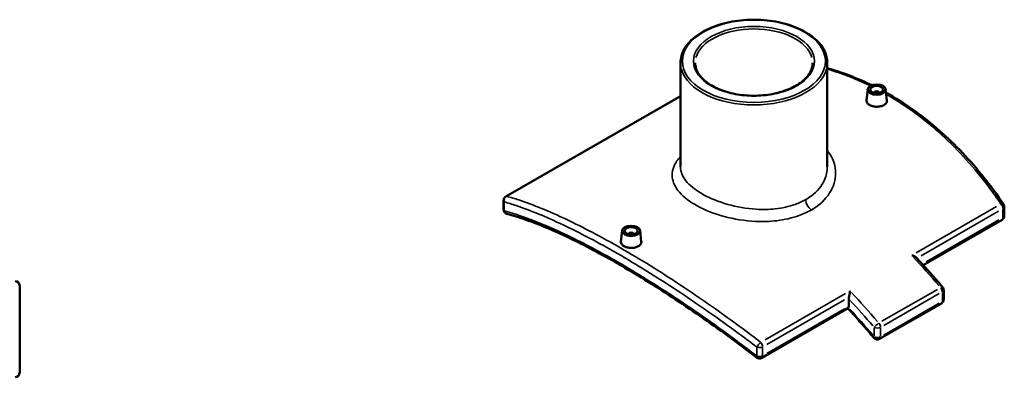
# Model space of a CAD drawing. Header units: inches. Extents: x -5.8 to 56.1, y -16 to 36.6.
# Tile 8 of 8: x 26 to 56.1, y 25.7 to 36.6. Entities that reach past the tile are written whole.
import ezdxf

# ---------------------------------------------------------------- set-up
doc = ezdxf.new("R2010")
doc.units = ezdxf.units.IN
doc.header["$MEASUREMENT"] = 0
doc.layers.add('Visible (ANSI)', color=7, linetype='Continuous', lineweight=50)
doc.layers.add('Visible Narrow (ANSI)', color=7, linetype='Continuous', lineweight=35)

msp = doc.modelspace()

# ---------------------------------------------------------------- linework, layer by layer
at = {"layer": 'Visible (ANSI)'}
for p, q in [((46.2, 35.327), (46.2, 32.136)), ((50.692, 35.327), (50.692, 32.136)), ((51.929, 34.512), (51.892, 34.17)), ((52.125, 34.398), (52.125, 34.405)), ((52.283, 34.398), (52.283, 34.405)), ((52.479, 34.512), (52.516, 34.17)), ((40.851, 31.227), (46.2, 34.307)), ((40.782, 30.831), (40.782, 31.106)), ((56.111, 30.636), (56.111, 30.911)), ((56.041, 30.515), (53.628, 29.126)), ((44.413, 30.183), (44.377, 29.842)), ((44.963, 30.183), (45, 29.842)), ((44.61, 30.077), (44.61, 30.07)), ((44.767, 30.077), (44.767, 30.07)), ((25.972, 25.825), (25.972, 28.498)), ((54.255, 28.361), (54.255, 28.073)), ((51.348, 27.86), (51.348, 28.088)), ((51.326, 27.8), (48.685, 26.279)), ((52.294, 26.864), (54.185, 27.952))]:
    msp.add_line(p, q, dxfattribs=at)
for centre, start, end in [((40.921, 31.106), 119.936, 180), ((40.921, 30.831), 180, 254.9829), ((55.971, 30.911), 0, 34.0673), ((55.971, 30.636), 299.936, 0), ((25.832, 28.498), 0, 90), ((54.115, 28.361), 0, 40.2315), ((54.115, 28.073), 299.936, 0), ((52.225, 26.984), 219.8227, 299.936), ((48.615, 26.4), 232.1581, 299.936), ((25.832, 25.825), 270, 0)]:
    msp.add_arc(centre, 0.139, start, end, dxfattribs=at)
for centre, major_axis in [((52.204, 34.502), (0.276, 0)), ((52.204, 34.502), (0.197, 0)), ((44.688, 30.174), (-0.276, 0)), ((44.688, 30.174), (0.197, 0))]:
    msp.add_ellipse(centre, major_axis=major_axis, ratio=0.575862, dxfattribs=at)
for centre, major_axis, ratio, start_param, end_param in [((52.204, 34.405), (-0.0787, 0), 0.575862, 2.972903, 6.451874), ((44.688, 30.077), (-0.0787, 0), 0.575862, 2.972903, 6.451874), ((51.249, 27.917), (0.07, -0.121), 0.578093, 0.385539, 0.787332)]:
    msp.add_ellipse(centre, major_axis=major_axis, ratio=ratio, start_param=start_param, end_param=end_param, dxfattribs=at)
for points, knots in [([(46.2, 35.327), (46.2, 35.465), (46.237, 35.603), (46.381, 35.866), (46.49, 35.991), (46.77, 36.218), (46.943, 36.318), (47.334, 36.481), (47.552, 36.544), (48.011, 36.627), (48.251, 36.647), (48.73, 36.641), (48.968, 36.616), (49.42, 36.523), (49.633, 36.455), (50.014, 36.283), (50.18, 36.179), (50.449, 35.942), (50.551, 35.811), (50.666, 35.56), (50.692, 35.443), (50.692, 35.327)], [2.356194, 2.356194, 2.356194, 2.356194, 2.661138, 2.661138, 2.975962, 2.975962, 3.299367, 3.299367, 3.623478, 3.623478, 3.946869, 3.946869, 4.269982, 4.269982, 4.593448, 4.593448, 4.917627, 4.917627, 5.240558, 5.240558, 5.497787, 5.497787, 5.497787, 5.497787]), ([(50.243, 35.327), (50.243, 35.216), (50.21, 35.106), (50.082, 34.898), (49.989, 34.8), (49.755, 34.629), (49.615, 34.554), (49.3, 34.432), (49.124, 34.385), (48.756, 34.325), (48.564, 34.312), (48.18, 34.321), (47.99, 34.343), (47.631, 34.42), (47.463, 34.475), (47.167, 34.611), (47.039, 34.692), (46.834, 34.871), (46.757, 34.969), (46.669, 35.154), (46.649, 35.241), (46.649, 35.327)], [5.497787, 5.497787, 5.497787, 5.497787, 5.839463, 5.839463, 6.1632, 6.1632, 6.478253, 6.478253, 6.793338, 6.793338, 7.109314, 7.109314, 7.425569, 7.425569, 7.741356, 7.741356, 8.056211, 8.056211, 8.372083, 8.372083, 8.63938, 8.63938, 8.63938, 8.63938]), ([(52.056, 34.636), (51.961, 34.682), (51.866, 34.726), (51.49, 34.892), (51.206, 35), (50.843, 35.115), (50.768, 35.138), (50.692, 35.16)], [20.304181, 20.304181, 20.304181, 20.304181, 21.284952, 21.284952, 24.138012, 24.138012, 24.883363, 24.883363, 24.883363, 24.883363]), ([(56.087, 30.989), (55.895, 31.274), (55.694, 31.548), (55.275, 32.073), (55.057, 32.325), (54.605, 32.803), (54.371, 33.03), (53.887, 33.456), (53.637, 33.656), (53.125, 34.026), (52.862, 34.196), (52.559, 34.37), (52.524, 34.39), (52.49, 34.409)], [4.166591, 4.166591, 4.166591, 4.166591, 7.019651, 7.019651, 9.872711, 9.872711, 12.725771, 12.725771, 15.578831, 15.578831, 18.431891, 18.431891, 18.793194, 18.793194, 18.793194, 18.793194]), ([(52.425, 34.03), (52.397, 34.014), (52.362, 34), (52.285, 33.983), (52.243, 33.979), (52.165, 33.979), (52.123, 33.984), (52.046, 34.003), (52.011, 34.017), (51.956, 34.049), (51.932, 34.069), (51.9, 34.113), (51.892, 34.137), (51.892, 34.162), (51.892, 34.166), (51.892, 34.17)], [2.390484, 2.390484, 2.390484, 2.390484, 2.689327, 2.689327, 2.988169, 2.988169, 3.286948, 3.286948, 3.585726, 3.585726, 3.884505, 3.884505, 4.183283, 4.183283, 4.231564, 4.231564, 4.231564, 4.231564]), ([(52.516, 34.17), (52.516, 34.166), (52.516, 34.162), (52.516, 34.136), (52.509, 34.111), (52.477, 34.066), (52.453, 34.046), (52.425, 34.03)], [6.525202, 6.525202, 6.525202, 6.525202, 6.5737676, 6.5737676, 6.8726101, 6.8726101, 7.1714527, 7.1714527, 7.1714527, 7.1714527]), ([(48.53, 26.29), (48.24, 26.515), (47.95, 26.734), (47.371, 27.16), (47.082, 27.367), (46.508, 27.766), (46.223, 27.959), (45.66, 28.33), (45.381, 28.508), (44.833, 28.846), (44.563, 29.007), (44.036, 29.311), (43.778, 29.454), (43.275, 29.72), (43.031, 29.844), (42.557, 30.071), (42.328, 30.174), (41.886, 30.36), (41.673, 30.442), (41.266, 30.585), (41.071, 30.646), (40.885, 30.696)], [4.689482, 4.689482, 4.689482, 4.689482, 7.545896, 7.545896, 10.40231, 10.40231, 13.258724, 13.258724, 16.115138, 16.115138, 18.971552, 18.971552, 21.827966, 21.827966, 24.68438, 24.68438, 27.540794, 27.540794, 30.397208, 30.397208, 33.253622, 33.253622, 33.253622, 33.253622]), ([(44.909, 29.702), (44.881, 29.686), (44.846, 29.672), (44.769, 29.655), (44.728, 29.65), (44.649, 29.651), (44.607, 29.656), (44.53, 29.675), (44.495, 29.689), (44.44, 29.721), (44.416, 29.741), (44.384, 29.785), (44.376, 29.808), (44.376, 29.834), (44.376, 29.838), (44.377, 29.842)], [0, 0, 0, 0, 0.298843, 0.298843, 0.597685, 0.597685, 0.896464, 0.896464, 1.195242, 1.195242, 1.494021, 1.494021, 1.792799, 1.792799, 1.84108, 1.84108, 1.84108, 1.84108]), ([(45, 29.842), (45, 29.838), (45.001, 29.834), (45.001, 29.808), (44.993, 29.783), (44.961, 29.738), (44.937, 29.718), (44.909, 29.702)], [4.1347178, 4.1347178, 4.1347178, 4.1347178, 4.1832833, 4.1832833, 4.4821259, 4.4821259, 4.7809685, 4.7809685, 4.7809685, 4.7809685]), ([(53.276, 29.422), (53.276, 29.422), (53.276, 29.422), (53.296, 29.417), (53.316, 29.412), (53.351, 29.398), (53.368, 29.39), (53.394, 29.374), (53.404, 29.366), (53.412, 29.357)], [-0.0011904, -0.0011904, -0.0011904, -0.0011904, 0, 0, 0.1585676, 0.1585676, 0.3096824, 0.3096824, 0.4300167, 0.4300167, 0.4300167, 0.4300167]), ([(53.412, 29.357), (53.467, 29.299), (53.522, 29.24), (53.631, 29.122), (53.686, 29.063), (53.794, 28.942), (53.848, 28.882), (53.956, 28.76), (54.009, 28.699), (54.116, 28.576), (54.169, 28.514), (54.222, 28.451)], [5.10784719, 5.10784719, 5.10784719, 5.10784719, 5.12533142, 5.12533142, 5.14281566, 5.14281566, 5.16029989, 5.16029989, 5.17778413, 5.17778413, 5.19526836, 5.19526836, 5.19526836, 5.19526836]), ([(51.355, 28.14), (51.36, 28.155), (51.363, 28.171), (51.371, 28.21), (51.375, 28.233), (51.382, 28.282), (51.384, 28.309), (51.385, 28.333), (51.385, 28.333), (51.385, 28.333)], [0, 0, 0, 0, 0.1263698, 0.1263698, 0.3011161, 0.3011161, 0.5294745, 0.5294745, 0.5306523, 0.5306523, 0.5306523, 0.5306523]), ([(51.322, 27.798), (51.375, 27.741), (51.428, 27.683), (51.535, 27.566), (51.589, 27.506), (51.696, 27.386), (51.749, 27.326), (51.855, 27.204), (51.908, 27.143), (52.013, 27.02), (52.066, 26.958), (52.118, 26.895)], [5.11750051, 5.11750051, 5.11750051, 5.11750051, 5.13507832, 5.13507832, 5.15303299, 5.15303299, 5.17098765, 5.17098765, 5.18894231, 5.18894231, 5.20689698, 5.20689698, 5.20689698, 5.20689698]), ([(51.326, 27.8), (51.327, 27.801), (51.328, 27.802), (51.333, 27.806), (51.336, 27.812), (51.34, 27.82)], [0.5899616, 0.5899616, 0.5899616, 0.5899616, 0.6366002, 0.6366002, 0.7634608, 0.7634608, 0.7634608, 0.7634608])]:
    msp.add_open_spline(points, degree=3, knots=knots, dxfattribs=at)
msp.add_open_spline([(51.355, 28.14), (51.351, 28.123), (51.348, 28.103), (51.348, 28.088)], degree=3, dxfattribs=at)
at = {"layer": 'Visible Narrow (ANSI)'}
for p, q in [((41.15, 31.386), (45.934, 34.141)), ((40.804, 30.801), (40.804, 31.048)), ((55.872, 30.917), (53.413, 29.5)), ((53.564, 29.412), (55.938, 30.779)), ((56.07, 30.841), (56.07, 30.593)), ((55.946, 30.508), (53.723, 29.228)), ((54.067, 28.381), (52.365, 27.402)), ((51.249, 28.254), (48.789, 26.838)), ((48.846, 26.695), (51.223, 28.064)), ((52.418, 27.27), (54.119, 28.25)), ((54.214, 28.29), (54.214, 28.031)), ((51.216, 27.784), (48.845, 26.419)), ((54.119, 27.962), (52.418, 26.982)), ((52.126, 27.201), (52.126, 26.942)), ((52.323, 26.942), (52.323, 27.201)), ((48.539, 26.594), (48.539, 26.346)), ((48.714, 26.357), (48.714, 26.605))]:
    msp.add_line(p, q, dxfattribs=at)
for major_axis in [(-2.19, 0), (1.853, 0)]:
    msp.add_ellipse((48.446, 35.373), major_axis=major_axis, ratio=0.575862, dxfattribs=at)
for centre, major_axis, ratio, start_param, end_param in [((48.446, 35.327), (-1.797, 0), 0.575862, 3.298672, 6.126106), ((48.446, 35.327), (-2.246, 0), 0.575862, 0.15708, 2.984513), ((40.921, 31.106), (-0.139, 0), 0.575862, 0.028939, 0.549843), ((40.921, 31.106), (0.038, 0.134), 0.849262, 0.712758, 2.056586), ((40.921, 31.106), (-0.07, 0.121), 0.578093, 5.907297, 6.263402), ((50.231, 31.019), (-0.139, 0.242), 0.578093, 0.857303, 2.116791), ((40.921, 30.831), (-0.139, 0), 0.575862, 0.028939, 0.549843), ((40.921, 30.831), (-0.036, -0.135), 0.851729, 5.311713, 6.232055), ((55.971, 30.911), (0.115, 0.078), 0.421717, 0.048869, 0.928504), ((55.971, 30.911), (0.07, -0.121), 0.578093, 0.846482, 1.911185), ((55.971, 30.911), (0.139, 0), 0.575862, 5.537057, 6.243915), ((55.971, 30.636), (0.07, -0.121), 0.578093, 0.039367, 0.747965), ((55.971, 30.636), (0.139, 0), 0.575862, 5.537057, 6.243915), ((49.391, 20.664), (7.249, -12.589), 0.578093, 1.880003, 1.965581), ((54.115, 28.361), (0.106, 0.09), 0.244604, 0.046602, 0.88543), ((54.115, 28.361), (0.07, -0.121), 0.578093, 0.841728, 1.820853), ((54.115, 28.361), (0.139, 0), 0.575862, 5.537057, 6.243915), ((47.402, 19.518), (7.18, -12.468), 0.578093, 1.879479, 1.955619), ((47.501, 19.575), (-7.249, 12.589), 0.578093, 5.021596, 5.107174), ((54.115, 28.073), (0.139, 0), 0.575862, 5.537057, 6.243915), ((47.402, 19.518), (-7.025, 12.198), 0.578093, 5.009601, 5.088589), ((54.115, 28.073), (0.07, -0.121), 0.578093, 0.039367, 0.747965), ((52.225, 27.273), (-0.106, -0.09), 0.244604, 4.152164, 5.565881), ((52.225, 27.273), (0.139, 0), 0.575862, 4.005531, 5.419247), ((52.225, 27.273), (-0.07, 0.121), 0.578093, 3.98332, 4.962446), ((52.225, 26.984), (-0.107, -0.089), 0.235536, 5.677986, 6.251333), ((52.225, 26.984), (-0.139, 0), 0.575862, 0.863938, 2.277655), ((52.225, 26.984), (0.07, -0.121), 0.578093, 0.039367, 0.747965), ((48.615, 26.675), (-0.085, -0.111), 0.201474, 4.091092, 5.43492), ((48.615, 26.675), (0.139, 0), 0.575862, 4.201816, 5.429578), ((48.615, 26.675), (-0.07, 0.121), 0.578093, 3.988075, 5.052778), ((48.615, 26.4), (-0.086, -0.11), 0.195222, 5.549454, 6.244568), ((48.615, 26.4), (-0.139, 0), 0.575862, 1.060224, 2.287985), ((48.615, 26.4), (0.07, -0.121), 0.578093, 0.039367, 0.747965)]:
    msp.add_ellipse(centre, major_axis=major_axis, ratio=ratio, start_param=start_param, end_param=end_param, dxfattribs=at)
for points, knots in [([(50.692, 35.132), (50.693, 35.132), (50.694, 35.131), (51.143, 34.998), (51.584, 34.826), (52.013, 34.616)], [-24.698323, -24.698323, -24.698323, -24.698323, -24.690174, -24.690174, -20.225404, -20.225404, -20.225404, -20.225404]), ([(52.495, 34.36), (52.505, 34.354), (52.514, 34.349), (52.523, 34.344), (53.109, 34.006), (53.669, 33.594), (54.714, 32.641), (55.2, 32.099), (55.769, 31.339), (55.891, 31.169), (56.009, 30.995)], [-18.530172, -18.530172, -18.530172, -18.530172, -18.43188, -18.43188, -18.43188, -12.173585, -12.173585, -5.915296, -5.915296, -4.166591, -4.166591, -4.166591, -4.166591]), ([(50.198, 30.813), (50.264, 30.851), (50.326, 30.892), (50.595, 31.091), (50.753, 31.281), (50.938, 31.686), (50.968, 31.9), (50.903, 32.295), (50.821, 32.475), (50.692, 32.637)], [-34.443384, -34.443384, -34.443384, -34.443384, -33.837974, -33.837974, -31.647682, -31.647682, -29.505585, -29.505585, -27.586012, -27.586012, -27.586012, -27.586012]), ([(46.2, 32.451), (46.16, 32.406), (46.123, 32.361), (45.981, 32.155), (45.932, 31.988), (45.963, 31.664), (46.038, 31.507), (46.297, 31.207), (46.483, 31.065), (46.947, 30.81), (47.228, 30.699), (47.838, 30.534), (48.168, 30.48), (48.716, 30.455), (48.935, 30.461), (49.388, 30.515), (49.619, 30.568), (49.962, 30.692), (50.085, 30.748), (50.198, 30.813)], [-15.363936, -15.363936, -15.363936, -15.363936, -14.756408, -14.756408, -12.598156, -12.598156, -10.537322, -10.537322, -8.453863, -8.453863, -6.308095, -6.308095, -4.140725, -4.140725, -2.697616, -2.697616, -1.037545, -1.037545, 0, 0, 0, 0]), ([(50.034, 31.132), (49.934, 31.074), (49.824, 31.024), (49.519, 30.916), (49.312, 30.871), (48.906, 30.828), (48.71, 30.825), (48.218, 30.856), (47.921, 30.908), (47.371, 31.064), (47.118, 31.166), (46.697, 31.397), (46.527, 31.525), (46.29, 31.793), (46.22, 31.932), (46.201, 32.093), (46.2, 32.114), (46.2, 32.136)], [0, 0, 0, 0, 1.037545, 1.037545, 2.697616, 2.697616, 4.140725, 4.140725, 6.308095, 6.308095, 8.453863, 8.453863, 10.537322, 10.537322, 12.598156, 12.598156, 12.916198, 12.916198, 12.916198, 12.916198]), ([(50.692, 32.136), (50.692, 32.001), (50.664, 31.866), (50.527, 31.552), (50.387, 31.381), (50.148, 31.202), (50.093, 31.166), (50.034, 31.132)], [30.137829, 30.137829, 30.137829, 30.137829, 31.647682, 31.647682, 33.837974, 33.837974, 34.443384, 34.443384, 34.443384, 34.443384]), ([(40.804, 31.062), (40.922, 31.029), (41.042, 30.991), (41.608, 30.801), (42.091, 30.601), (43.13, 30.108), (43.687, 29.814), (44.271, 29.478), (44.855, 29.141), (45.466, 28.763), (46.718, 27.937), (47.359, 27.489), (48.18, 26.88), (48.36, 26.745), (48.539, 26.608)], [1.393786, 1.393786, 1.393786, 1.393786, 3.142514, 3.142514, 9.400804, 9.400804, 15.659098, 15.659098, 15.659098, 21.917393, 21.917393, 28.175682, 28.175682, 29.924387, 29.924387, 29.924387, 29.924387]), ([(48.652, 26.759), (48.473, 26.898), (48.293, 27.034), (47.469, 27.647), (46.826, 28.099), (45.569, 28.93), (44.956, 29.311), (44.369, 29.648), (43.783, 29.986), (43.224, 30.281), (42.178, 30.775), (41.692, 30.974), (41.123, 31.163), (41.002, 31.2), (40.884, 31.233)], [-29.924387, -29.924387, -29.924387, -29.924387, -28.175682, -28.175682, -21.917393, -21.917393, -15.659098, -15.659098, -15.659098, -9.400804, -9.400804, -3.142514, -3.142514, -1.393786, -1.393786, -1.393786, -1.393786]), ([(48.539, 26.333), (48.337, 26.489), (48.134, 26.643), (47.302, 27.264), (46.674, 27.706), (45.445, 28.52), (44.845, 28.893), (44.271, 29.223), (43.697, 29.554), (43.149, 29.842), (42.126, 30.325), (41.649, 30.519), (41.073, 30.71), (40.936, 30.751), (40.804, 30.787)], [4.689482, 4.689482, 4.689482, 4.689482, 6.66825, 6.66825, 12.819899, 12.819899, 18.971553, 18.971553, 18.971553, 25.123207, 25.123207, 31.274856, 31.274856, 33.253622, 33.253622, 33.253622, 33.253622])]:
    msp.add_open_spline(points, degree=3, knots=knots, dxfattribs=at)

doc.saveas('drawing.dxf')
